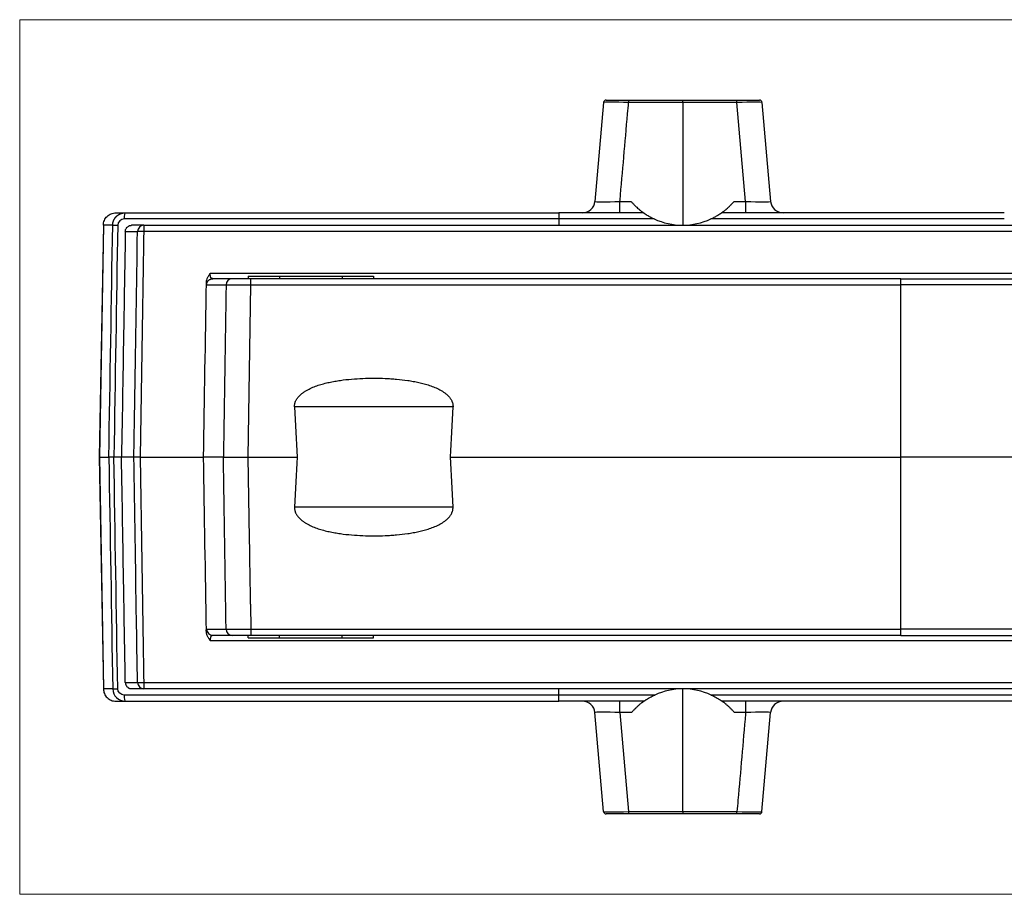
# Model space of a CAD drawing. Header units: millimetres. Extents: x 52 to 577, y 47 to 373.
# Tile 8 of 14: x 157 to 235, y 303 to 373. Entities that reach past the tile are written whole.
import ezdxf

# ---------------------------------------------------------------- set-up
doc = ezdxf.new("R2010")
doc.units = ezdxf.units.MM
doc.layers.add('1', color=7, linetype='Continuous', true_color=0xffffff)

msp = doc.modelspace()

# ---------------------------------------------------------------- linework, layer by layer
at = {"layer": '1', "color": 8, "linetype": 'Continuous', "lineweight": 18}
for p, q in [((156.761, 303.414), (156.761, 373.252)), ((297.489, 373.252), (156.761, 373.252)), ((156.761, 303.414), (297.489, 303.414))]:
    msp.add_line(p, q, dxfattribs=at)
at = {"layer": '1', "color": 18, "linetype": 'Continuous', "lineweight": 25}
for p, q in [((203.396, 366.651), (202.704, 358.746)), ((203.595, 366.833), (205.388, 366.833)), ((205.388, 366.833), (209.716, 366.833)), ((209.716, 366.651), (205.388, 366.651)), ((209.716, 366.833), (214.043, 366.833)), ((214.043, 366.651), (209.716, 366.651)), ((209.716, 366.651), (209.716, 356.848)), ((214.043, 366.833), (215.836, 366.833)), ((214.735, 358.746), (214.043, 366.651)), ((216.035, 366.651), (216.727, 358.746)), ((204.696, 358.746), (205.579, 358.746)), ((213.817, 358.746), (214.735, 358.746)), ((164.446, 357.833), (164.441, 357.833)), ((164.446, 357.833), (165.194, 357.833)), ((165.194, 357.833), (199.825, 357.833)), ((202.756, 357.833), (199.825, 357.833)), ((199.825, 357.833), (199.825, 357.342)), ((206.582, 357.833), (202.756, 357.833)), ((218.669, 357.833), (212.814, 357.833)), ((235.392, 357.833), (218.669, 357.833)), ((199.825, 357.342), (165.097, 357.342)), ((199.825, 357.342), (199.825, 356.833)), ((207.437, 357.342), (202.756, 357.342)), ((218.669, 357.342), (211.959, 357.342)), ((163.441, 356.851), (163.118, 338.333)), ((163.446, 356.851), (163.123, 338.333)), ((163.441, 356.851), (163.446, 356.851)), ((164.189, 356.851), (163.446, 356.851)), ((165.195, 356.342), (166.169, 356.342)), ((166.666, 356.833), (165.7, 356.833)), ((166.666, 356.833), (287.582, 356.833)), ((287.586, 356.342), (166.666, 356.342)), ((171.977, 353.02), (282.135, 353.02)), ((173.744, 352.573), (172.189, 352.573)), ((175.004, 352.773), (177.504, 352.773)), ((175.004, 352.773), (175.004, 352.573)), ((227.125, 352.573), (175.231, 352.573)), ((177.504, 352.773), (182.504, 352.773)), ((177.504, 352.773), (177.504, 352.573)), ((182.504, 352.773), (185.004, 352.773)), ((182.504, 352.773), (182.504, 352.573)), ((185.004, 352.773), (185.005, 352.773)), ((185.004, 352.773), (185.004, 352.573)), ((185.005, 352.773), (185.005, 352.573)), ((227.125, 352.573), (279.019, 352.573)), ((227.125, 352.082), (227.125, 352.573)), ((171.691, 352.082), (173.248, 352.082)), ((175.02, 338.333), (175.23, 352.082)), ((175.23, 352.082), (227.125, 352.082)), ((279.02, 352.082), (227.125, 352.082)), ((227.125, 338.333), (227.125, 352.082)), ((191.366, 342.333), (178.711, 342.333)), ((163.118, 338.333), (163.441, 319.816)), ((163.123, 338.333), (163.118, 338.333)), ((163.123, 338.333), (163.446, 319.816)), ((163.123, 338.333), (163.881, 338.333)), ((164.894, 338.333), (164.281, 338.333)), ((165.881, 338.333), (164.894, 338.333)), ((166.379, 338.333), (171.422, 338.333)), ((173.037, 338.333), (171.422, 338.333)), ((173.037, 338.333), (175.02, 338.333)), ((175.119, 331.821), (175.02, 338.333)), ((175.02, 338.333), (178.924, 338.333)), ((191.152, 338.333), (227.125, 338.333)), ((227.125, 324.585), (227.125, 338.333)), ((263.093, 338.333), (227.125, 338.333)), ((191.366, 334.333), (178.711, 334.333)), ((175.2, 326.58), (175.195, 326.876)), ((175.2, 326.58), (175.23, 324.585)), ((171.691, 324.585), (173.248, 324.585)), ((173.744, 324.093), (172.188, 324.093)), ((175.004, 323.893), (175.004, 324.093)), ((175.23, 324.585), (227.125, 324.585)), ((227.125, 324.093), (175.231, 324.093)), ((177.504, 323.893), (177.504, 324.093)), ((182.504, 323.893), (182.504, 324.093)), ((185.004, 323.893), (185.004, 324.093)), ((185.005, 323.893), (185.005, 324.093)), ((227.125, 324.093), (227.125, 324.585)), ((279.02, 324.585), (227.125, 324.585)), ((227.125, 324.093), (279.019, 324.093)), ((282.135, 323.647), (171.977, 323.647)), ((175.004, 323.893), (177.504, 323.893)), ((177.504, 323.893), (182.504, 323.893)), ((182.504, 323.893), (185.004, 323.893)), ((185.004, 323.893), (185.005, 323.893)), ((165.195, 320.325), (166.169, 320.325)), ((166.666, 320.325), (287.586, 320.325)), ((164.189, 319.816), (163.446, 319.816)), ((199.825, 319.325), (165.097, 319.325)), ((166.666, 319.833), (165.7, 319.833)), ((287.582, 319.833), (166.666, 319.833)), ((199.825, 319.325), (199.825, 319.833)), ((199.825, 318.833), (199.825, 319.325)), ((207.472, 319.325), (199.825, 319.325)), ((209.716, 310.016), (209.716, 319.819)), ((218.486, 319.325), (211.995, 319.325)), ((235.23, 319.325), (218.486, 319.325)), ((242.291, 319.325), (235.23, 319.325)), ((164.446, 318.833), (165.194, 318.833)), ((165.194, 318.833), (199.825, 318.833)), ((206.617, 318.833), (199.825, 318.833)), ((201.448, 318.833), (201.448, 318.833)), ((218.486, 318.833), (212.849, 318.833)), ((235.23, 318.833), (218.486, 318.833)), ((241.436, 318.833), (235.23, 318.833)), ((203.396, 310.016), (202.704, 317.92)), ((204.696, 317.92), (205.388, 310.016)), ((205.614, 317.92), (204.696, 317.92)), ((214.735, 317.92), (213.852, 317.92)), ((216.035, 310.016), (216.727, 317.92)), ((205.388, 309.833), (203.595, 309.833)), ((205.388, 310.016), (209.716, 310.016)), ((209.716, 309.833), (205.388, 309.833)), ((209.716, 310.016), (214.043, 310.016)), ((214.043, 309.833), (209.716, 309.833)), ((215.836, 309.833), (214.043, 309.833))]:
    msp.add_line(p, q, dxfattribs=at)
for centre, start, end in [((209.698, 362.265), 245.32749, 294.67251), ((209.733, 314.402), 65.32749, 114.67251)]:
    msp.add_arc(centre, 5.417, start, end, dxfattribs=at)
for centre, major_axis, ratio, start_param, end_param in [((203.595, 366.633), (0, 0.2), 1, 0, 1.48353), ((205.402, 366.633), (-2.006, 0.017), 0.008628, 4.719481, 6.282681), ((205.388, 366.633), (0, -0.2), 0.000175, 3.141593, 4.625123), ((214.043, 366.633), (0, -0.2), 0.000175, 1.658063, 3.141593), ((214.029, 366.633), (2.006, 0.017), 0.008628, 0.000504, 1.563704), ((215.836, 366.633), (0, 0.2), 1, 4.799655, 6.283185), ((201.708, 358.833), (0, 1), 1, 3.141593, 4.625123), ((204.72, 358.833), (2.015, 0.088), 0.042671, 3.135806, 4.699006), ((204.696, 358.833), (0, -1), 0.000175, 0, 1.48353), ((214.712, 358.833), (-2.015, 0.088), 0.042671, 1.584179, 3.147379), ((214.735, 358.833), (0, -1), 0.000175, 4.799655, 6.283185), ((217.723, 358.833), (0, 1), 1, 1.658063, 3.141593), ((165.194, 357.333), (0, 0.5), 0.19307, 0, 1.553343), ((166.666, 356.333), (0, -0.5), 0.996058, 3.141593, 4.694936), ((166.666, 356.333), (-0.5, 0.008), 0.017447, 4.712843, 6.194369), ((166.666, 356.333), (0, 0.5), 0.000175, 0, 1.553343), ((173.744, 352.073), (0, -0.5), 0.991657, 3.141593, 4.694936), ((185.042, 1429.274), (0.003, 1145.794), 0.017455, 2.819692, 2.830916), ((185.041, 1429.288), (0.003, 1145.807), 0.017455, 3.452268, 3.463492), ((185.042, -752.613), (-0.004, 1145.799), 0.017455, 0.310676, 0.3219), ((185.042, -752.617), (-0.003, 1145.803), 0.017455, 5.961286, 5.97251), ((172.189, 324.593), (0, 0.5), 0.995801, 1.58825, 3.143361), ((173.744, 324.593), (0, 0.5), 0.991657, 1.58825, 3.141593), ((166.666, 320.333), (0, -0.5), 0.996058, 4.729842, 6.283185), ((166.666, 320.333), (0.5, 0.008), 0.017447, 3.230409, 4.711935), ((166.666, 320.333), (0, 0.5), 0.000175, 1.58825, 3.141593), ((165.194, 319.333), (0, -0.5), 0.19307, 4.729842, 6.283185), ((201.708, 317.833), (0, 1), 1, 4.799655, 6.283185), ((204.696, 317.833), (0, -1), 0.000175, 1.658063, 3.141593), ((214.735, 317.833), (0, -1), 0.000175, 3.141593, 4.625123), ((217.723, 317.833), (0, 1), 1, 0, 1.48353), ((204.72, 317.833), (-2.015, 0.088), 0.042671, 4.725772, 6.288972), ((214.712, 317.833), (2.015, 0.088), 0.042671, 6.277399, 7.840599), ((203.595, 310.033), (0, -0.2), 1, 4.799655, 6.283185), ((205.402, 310.033), (2.006, 0.017), 0.008628, 3.142097, 4.705297), ((205.388, 310.033), (0, 0.2), 0.000175, 1.658063, 3.141593), ((214.043, 310.033), (0, 0.2), 0.000175, 3.141593, 4.625123), ((214.029, 310.033), (-2.006, 0.017), 0.008628, 1.577888, 3.141089), ((215.836, 310.033), (0, -0.2), 1, 0, 1.48353)]:
    msp.add_ellipse(centre, major_axis=major_axis, ratio=ratio, start_param=start_param, end_param=end_param, dxfattribs=at)
for points, degree, knots in [([(204.696, 358.746), (204.699, 358.775), (204.701, 358.804), (204.905, 361.134), (205.107, 363.436), (205.335, 366.042), (205.361, 366.346), (205.388, 366.651)], 3, [0, 0, 0, 0, 0.010943, 0.010943, 0.884434, 0.884434, 1, 1, 1, 1]), ([(209.716, 366.651), (209.716, 366.663), (209.716, 366.675), (209.716, 366.698), (209.716, 366.71), (209.716, 366.732), (209.716, 366.745), (209.716, 366.758), (209.716, 366.762), (209.716, 366.763), (209.716, 366.764), (209.716, 366.765), (209.716, 366.766), (209.716, 366.771), (209.716, 366.776), (209.716, 366.789), (209.716, 366.796), (209.716, 366.809), (209.716, 366.815), (209.716, 366.824), (209.716, 366.827), (209.716, 366.832), (209.716, 366.833), (209.716, 366.833)], 3, [0, 0, 0, 0, 0.125213, 0.125213, 0.250427, 0.250427, 0.37564, 0.406944, 0.422595, 0.422595, 0.430421, 0.430421, 0.438247, 0.438247, 0.500854, 0.500854, 0.626067, 0.626067, 0.75128, 0.75128, 0.876494, 0.876494, 1, 1, 1, 1]), ([(205.579, 358.746), (205.628, 358.688), (205.679, 358.632), (205.78, 358.523), (205.831, 358.47), (205.908, 358.393), (205.934, 358.368), (205.986, 358.319), (206.011, 358.295), (206.087, 358.226), (206.137, 358.182), (206.21, 358.12), (206.234, 358.099), (206.27, 358.07), (206.282, 358.06), (206.305, 358.042), (206.317, 358.032), (206.351, 358.005), (206.373, 357.988), (206.414, 357.956), (206.435, 357.941), (206.463, 357.92), (206.472, 357.913), (206.489, 357.9), (206.497, 357.894), (206.521, 357.877), (206.535, 357.867), (206.552, 357.855), (206.557, 357.851), (206.566, 357.845), (206.57, 357.842), (206.579, 357.836), (206.582, 357.833), (206.582, 357.833)], 3, [0, 0, 0, 0, 0.125, 0.125, 0.25, 0.25, 0.3125, 0.3125, 0.375, 0.375, 0.5, 0.5, 0.5625, 0.5625, 0.59375, 0.59375, 0.625, 0.625, 0.6875, 0.6875, 0.75, 0.75, 0.78125, 0.78125, 0.8125, 0.8125, 0.875, 0.875, 0.90625, 0.90625, 0.9375, 0.9375, 1, 1, 1, 1]), ([(212.814, 357.833), (212.814, 357.833), (212.817, 357.836), (212.826, 357.842), (212.83, 357.845), (212.839, 357.851), (212.844, 357.855), (212.861, 357.867), (212.875, 357.877), (212.906, 357.899), (212.923, 357.912), (212.951, 357.933), (212.961, 357.941), (212.981, 357.956), (212.991, 357.964), (213.023, 357.988), (213.045, 358.005), (213.09, 358.041), (213.113, 358.059), (213.16, 358.098), (213.185, 358.119), (213.259, 358.182), (213.309, 358.226), (213.41, 358.319), (213.461, 358.367), (213.525, 358.431), (213.538, 358.444), (213.564, 358.47), (213.577, 358.483), (213.615, 358.523), (213.641, 358.55), (213.717, 358.632), (213.767, 358.688), (213.817, 358.746)], 3, [0, 0, 0, 0, 0.0625, 0.0625, 0.09375, 0.09375, 0.125, 0.125, 0.1875, 0.1875, 0.25, 0.25, 0.28125, 0.28125, 0.3125, 0.3125, 0.375, 0.375, 0.4375, 0.4375, 0.5, 0.5, 0.625, 0.625, 0.75, 0.75, 0.78125, 0.78125, 0.8125, 0.8125, 0.875, 0.875, 1, 1, 1, 1]), ([(163.442, 356.851), (163.444, 356.916), (163.452, 356.98), (163.48, 357.107), (163.5, 357.168), (163.552, 357.287), (163.584, 357.344), (163.657, 357.45), (163.699, 357.5), (163.792, 357.591), (163.842, 357.632), (163.95, 357.703), (164.008, 357.733), (164.128, 357.782), (164.19, 357.801), (164.317, 357.827), (164.382, 357.833), (164.446, 357.834)], 3, [0, 0, 0, 0, 0.125, 0.125, 0.25, 0.25, 0.375, 0.375, 0.5, 0.5, 0.625, 0.625, 0.75, 0.75, 0.875, 0.875, 1, 1, 1, 1]), ([(164.189, 356.851), (164.189, 356.856), (164.189, 356.867), (164.19, 356.882), (164.191, 356.898), (164.192, 356.914), (164.193, 356.931), (164.195, 356.947), (164.197, 356.963), (164.199, 356.98), (164.202, 356.996), (164.205, 357.013), (164.208, 357.03), (164.211, 357.047), (164.215, 357.064), (164.22, 357.081), (164.224, 357.098), (164.229, 357.115), (164.234, 357.132), (164.24, 357.149), (164.246, 357.166), (164.252, 357.183), (164.259, 357.2), (164.266, 357.218), (164.273, 357.235), (164.281, 357.252), (164.289, 357.269), (164.297, 357.286), (164.306, 357.303), (164.316, 357.32), (164.325, 357.337), (164.335, 357.354), (164.346, 357.371), (164.357, 357.387), (164.368, 357.404), (164.38, 357.42), (164.392, 357.437), (164.405, 357.453), (164.418, 357.469), (164.431, 357.485), (164.445, 357.501), (164.459, 357.516), (164.474, 357.531), (164.489, 357.546), (164.504, 357.561), (164.52, 357.576), (164.537, 357.59), (164.553, 357.604), (164.57, 357.618), (164.588, 357.631), (164.606, 357.645), (164.624, 357.657), (164.643, 357.67), (164.662, 357.682), (164.682, 357.694), (164.702, 357.705), (164.722, 357.716), (164.743, 357.727), (164.764, 357.737), (164.785, 357.747), (164.807, 357.756), (164.829, 357.765), (164.851, 357.774), (164.874, 357.781), (164.897, 357.789), (164.921, 357.796), (164.944, 357.802), (164.968, 357.808), (164.992, 357.813), (165.017, 357.818), (165.041, 357.822), (165.066, 357.825), (165.092, 357.828), (165.117, 357.831), (165.142, 357.832), (165.168, 357.833), (165.185, 357.833), (165.194, 357.833)], 3, [0, 0, 0, 0, 0.010076, 0.020238, 0.030487, 0.040823, 0.051246, 0.061755, 0.072351, 0.083035, 0.093806, 0.104664, 0.115609, 0.126641, 0.137761, 0.148969, 0.160264, 0.171647, 0.183117, 0.194675, 0.206321, 0.218055, 0.229876, 0.241786, 0.253784, 0.265869, 0.278043, 0.290305, 0.302656, 0.315094, 0.327621, 0.340237, 0.35294, 0.365733, 0.378613, 0.391583, 0.40464, 0.417787, 0.431022, 0.444346, 0.457759, 0.47126, 0.484851, 0.49853, 0.512298, 0.526155, 0.540101, 0.554136, 0.56826, 0.582473, 0.596776, 0.611167, 0.625648, 0.640217, 0.654876, 0.669624, 0.684462, 0.699389, 0.714405, 0.72951, 0.744705, 0.75999, 0.775363, 0.790827, 0.806379, 0.822022, 0.837753, 0.853575, 0.869486, 0.885486, 0.901576, 0.917756, 0.934025, 0.950384, 0.966833, 0.983372, 1, 1, 1, 1]), ([(206.582, 357.833), (206.582, 357.833), (206.585, 357.831), (206.593, 357.826), (206.596, 357.824), (206.604, 357.818), (206.608, 357.815), (206.623, 357.805), (206.634, 357.797), (206.654, 357.783), (206.661, 357.779), (206.676, 357.769), (206.683, 357.764), (206.707, 357.748), (206.723, 357.737), (206.758, 357.714), (206.776, 357.703), (206.832, 357.667), (206.872, 357.643), (206.932, 357.606), (206.953, 357.594), (206.995, 357.57), (207.016, 357.558), (207.08, 357.522), (207.124, 357.498), (207.211, 357.452), (207.256, 357.429), (207.345, 357.385), (207.391, 357.363), (207.437, 357.342)], 3, [0, 0, 0, 0, 0.0625, 0.0625, 0.09375, 0.09375, 0.125, 0.125, 0.1875, 0.1875, 0.21875, 0.21875, 0.25, 0.25, 0.3125, 0.3125, 0.375, 0.375, 0.5, 0.5, 0.5625, 0.5625, 0.625, 0.625, 0.75, 0.75, 0.875, 0.875, 1, 1, 1, 1]), ([(211.959, 357.342), (212.005, 357.363), (212.05, 357.385), (212.14, 357.429), (212.184, 357.451), (212.271, 357.497), (212.314, 357.521), (212.399, 357.568), (212.44, 357.593), (212.502, 357.63), (212.522, 357.642), (212.562, 357.666), (212.581, 357.678), (212.609, 357.696), (212.618, 357.702), (212.637, 357.714), (212.646, 357.72), (212.672, 357.737), (212.688, 357.748), (212.72, 357.769), (212.734, 357.778), (212.761, 357.797), (212.773, 357.805), (212.788, 357.815), (212.792, 357.818), (212.8, 357.824), (212.803, 357.826), (212.811, 357.831), (212.814, 357.833), (212.814, 357.833)], 3, [0, 0, 0, 0, 0.125067, 0.125067, 0.250134, 0.250134, 0.3752, 0.3752, 0.500267, 0.500267, 0.5628, 0.5628, 0.625334, 0.625334, 0.656601, 0.656601, 0.687867, 0.687867, 0.750401, 0.750401, 0.812934, 0.812934, 0.875467, 0.875467, 0.906734, 0.906734, 0.938001, 0.938001, 1, 1, 1, 1]), ([(164.189, 356.851), (164.19, 356.851), (164.194, 356.851), (164.205, 356.852), (164.213, 356.852), (164.234, 356.853), (164.246, 356.853), (164.275, 356.853), (164.292, 356.853), (164.329, 356.853), (164.35, 356.853), (164.394, 356.853), (164.417, 356.853), (164.465, 356.852), (164.49, 356.852), (164.54, 356.851), (164.565, 356.851), (164.59, 356.851)], 3, [0, 0, 0, 0, 0.125, 0.125, 0.25, 0.25, 0.375, 0.375, 0.5, 0.5, 0.625, 0.625, 0.75, 0.75, 0.875, 0.875, 1, 1, 1, 1]), ([(165.195, 356.342), (165.153, 353.838), (165.111, 351.335), (165.011, 345.332), (164.952, 341.833), (164.894, 338.333)], 3, [0, 0, 0, 0, 0.417058, 0.417058, 1, 1, 1, 1]), ([(165.195, 356.342), (165.195, 356.375), (165.199, 356.408), (165.21, 356.455), (165.214, 356.471), (165.224, 356.503), (165.23, 356.518), (165.25, 356.563), (165.266, 356.591), (165.294, 356.631), (165.304, 356.645), (165.325, 356.669), (165.336, 356.681), (165.372, 356.715), (165.397, 356.735), (165.438, 356.761), (165.452, 356.77), (165.481, 356.784), (165.51, 356.798), (165.541, 356.808), (165.572, 356.817), (165.588, 356.821), (165.635, 356.83), (165.668, 356.833), (165.7, 356.833)], 3, [0, 0, 0, 0, 0.125, 0.125, 0.1875, 0.1875, 0.25, 0.25, 0.375, 0.375, 0.4375, 0.4375, 0.5, 0.5, 0.625, 0.625, 0.6875, 0.6875, 0.75, 0.8125, 0.8125, 0.875, 0.875, 1, 1, 1, 1]), ([(165.881, 338.333), (165.886, 338.667), (165.892, 339), (165.918, 340.666), (165.94, 341.999), (166.03, 347.669), (166.099, 352.005), (166.169, 356.342)], 3, [0, 0, 0, 0, 0.055513, 0.055513, 0.277565, 0.277565, 1, 1, 1, 1]), ([(166.666, 356.342), (166.618, 353.338), (166.57, 350.334), (166.475, 344.331), (166.427, 341.332), (166.379, 338.333)], 3, [0, 0, 0, 0, 0.500404, 0.500404, 1, 1, 1, 1]), ([(171.977, 353.02), (171.972, 353.002), (171.964, 352.986), (171.947, 352.955), (171.938, 352.94), (171.918, 352.91), (171.908, 352.895), (171.888, 352.866), (171.878, 352.851), (171.848, 352.807), (171.828, 352.778), (171.791, 352.718), (171.773, 352.687), (171.724, 352.594), (171.697, 352.529), (171.672, 352.444), (171.668, 352.427), (171.66, 352.392), (171.656, 352.374), (171.648, 352.321), (171.645, 352.286), (171.644, 352.25)], 3, [0, 0, 0, 0, 0.0625, 0.0625, 0.125, 0.125, 0.1875, 0.1875, 0.25, 0.25, 0.375, 0.375, 0.5, 0.5, 0.75, 0.75, 0.8125, 0.8125, 0.875, 0.875, 1, 1, 1, 1]), ([(172.207, 352.573), (172.206, 352.573), (172.204, 352.573), (172.202, 352.573), (172.199, 352.573), (172.197, 352.573), (172.194, 352.573), (172.191, 352.573), (172.189, 352.573), (172.186, 352.573), (172.183, 352.573), (172.18, 352.573), (172.177, 352.573), (172.173, 352.573), (172.17, 352.573), (172.167, 352.573), (172.163, 352.573), (172.16, 352.573), (172.156, 352.573), (172.153, 352.573), (172.149, 352.573), (172.146, 352.574), (172.142, 352.574), (172.135, 352.574), (172.126, 352.575), (172.115, 352.577), (172.105, 352.579), (172.096, 352.582), (172.089, 352.586), (172.083, 352.59), (172.079, 352.594), (172.076, 352.597), (172.073, 352.601), (172.07, 352.604), (172.066, 352.608), (172.063, 352.612), (172.06, 352.616), (172.056, 352.62), (172.053, 352.625), (172.049, 352.629), (172.046, 352.634), (172.042, 352.639), (172.039, 352.644), (172.035, 352.649), (172.031, 352.654), (172.028, 352.659), (172.024, 352.665), (172.02, 352.671), (172.017, 352.675), (172.015, 352.679), (172.013, 352.682), (172.012, 352.685), (172.01, 352.689), (172.008, 352.693), (172.007, 352.697), (172.005, 352.702), (172.004, 352.707), (172.002, 352.713), (172.001, 352.719), (171.999, 352.726), (171.997, 352.733), (171.996, 352.74), (171.994, 352.748), (171.993, 352.757), (171.991, 352.766), (171.99, 352.776), (171.989, 352.786), (171.987, 352.797), (171.986, 352.808), (171.985, 352.82), (171.984, 352.833), (171.982, 352.847), (171.981, 352.861), (171.981, 352.875), (171.98, 352.891), (171.979, 352.907), (171.978, 352.924), (171.978, 352.942), (171.977, 352.96), (171.977, 352.979), (171.977, 352.999), (171.977, 353.013), (171.977, 353.02)], 3, [0, 0, 0, 0, 0.003909, 0.00763, 0.011203, 0.01467, 0.01808, 0.021483, 0.024926, 0.028459, 0.032125, 0.035966, 0.040015, 0.044304, 0.048857, 0.053694, 0.058834, 0.06429, 0.070073, 0.076194, 0.082659, 0.089475, 0.096647, 0.10418, 0.129024, 0.153606, 0.178002, 0.202293, 0.226563, 0.250899, 0.26397, 0.277037, 0.290101, 0.303163, 0.316227, 0.329294, 0.342365, 0.355443, 0.368528, 0.381624, 0.394731, 0.407852, 0.420986, 0.434138, 0.447307, 0.460495, 0.473705, 0.486937, 0.500193, 0.505814, 0.511998, 0.518752, 0.52608, 0.533983, 0.542465, 0.551528, 0.561173, 0.571403, 0.582219, 0.593622, 0.605615, 0.618198, 0.631373, 0.645141, 0.659506, 0.674469, 0.690032, 0.706199, 0.722973, 0.740358, 0.758361, 0.776985, 0.79624, 0.816133, 0.836675, 0.857877, 0.879756, 0.902327, 0.925611, 0.949632, 0.974418, 1, 1, 1, 1]), ([(175.23, 352.082), (175.23, 352.111), (175.23, 352.14), (175.23, 352.2), (175.23, 352.231), (175.23, 352.29), (175.23, 352.319), (175.23, 352.375), (175.23, 352.401), (175.23, 352.448), (175.23, 352.47), (175.23, 352.507), (175.23, 352.522), (175.23, 352.547), (175.23, 352.557), (175.23, 352.569), (175.23, 352.572), (175.23, 352.573)], 3, [0, 0, 0, 0, 0.125, 0.125, 0.25, 0.25, 0.375, 0.375, 0.5, 0.5, 0.625, 0.625, 0.75, 0.75, 0.875, 0.875, 1, 1, 1, 1]), ([(178.711, 342.333), (178.71, 342.353), (178.709, 342.372), (178.71, 342.41), (178.71, 342.43), (178.714, 342.487), (178.724, 342.562), (178.747, 342.654), (178.766, 342.709), (178.779, 342.745), (178.786, 342.763), (178.824, 342.85), (178.86, 342.916), (178.923, 343.011), (178.956, 343.057), (178.992, 343.101), (179.016, 343.13), (179.029, 343.145), (179.092, 343.216), (179.147, 343.269), (179.26, 343.37), (179.32, 343.418), (179.412, 343.485), (179.443, 343.507), (179.506, 343.55), (179.538, 343.57), (179.634, 343.63), (179.7, 343.668), (179.899, 343.775), (180.035, 343.839), (180.244, 343.927), (180.314, 343.955), (180.456, 344.007), (180.528, 344.033), (180.744, 344.105), (180.889, 344.148), (181.181, 344.226), (181.329, 344.262), (181.551, 344.31), (181.625, 344.326), (181.774, 344.355), (181.848, 344.369), (182.071, 344.408), (182.22, 344.432), (182.666, 344.495), (182.965, 344.528), (183.562, 344.58), (183.861, 344.598), (184.46, 344.622), (184.76, 344.628), (185.36, 344.628), (185.66, 344.621), (186.111, 344.602), (186.299, 344.592), (186.506, 344.578), (186.563, 344.574), (186.591, 344.572), (186.601, 344.571), (186.619, 344.57), (186.703, 344.563), (186.787, 344.556), (187.16, 344.523), (187.457, 344.49), (187.9, 344.425), (188.047, 344.401), (188.341, 344.348), (188.487, 344.319), (188.779, 344.254), (188.924, 344.219), (189.141, 344.16), (189.214, 344.139), (189.357, 344.096), (189.429, 344.073), (189.642, 344.001), (189.782, 343.949), (190.057, 343.832), (190.192, 343.769), (190.389, 343.661), (190.454, 343.623), (190.55, 343.563), (190.582, 343.542), (190.644, 343.5), (190.675, 343.478), (190.765, 343.411), (190.824, 343.364), (190.935, 343.264), (190.989, 343.211), (191.064, 343.126), (191.089, 343.097), (191.135, 343.037), (191.157, 343.006), (191.219, 342.912), (191.255, 342.846), (191.292, 342.759), (191.299, 342.741), (191.312, 342.705), (191.318, 342.687), (191.334, 342.633), (191.353, 342.56), (191.362, 342.485), (191.366, 342.428), (191.367, 342.409), (191.367, 342.371), (191.367, 342.352), (191.366, 342.333)], 3, [0, 0, 0, 0, 0.003906, 0.003906, 0.007812, 0.007812, 0.015625, 0.023437, 0.027344, 0.027344, 0.03125, 0.03125, 0.046875, 0.046875, 0.054687, 0.058594, 0.058594, 0.0625, 0.0625, 0.078125, 0.078125, 0.09375, 0.09375, 0.101563, 0.101563, 0.109375, 0.109375, 0.125, 0.125, 0.15625, 0.15625, 0.171875, 0.171875, 0.1875, 0.1875, 0.21875, 0.21875, 0.25, 0.25, 0.265625, 0.265625, 0.28125, 0.28125, 0.3125, 0.3125, 0.375, 0.375, 0.4375, 0.4375, 0.5, 0.5, 0.5625, 0.5625, 0.59375, 0.601563, 0.605469, 0.605469, 0.607422, 0.607422, 0.609375, 0.625, 0.625, 0.6875, 0.6875, 0.71875, 0.71875, 0.75, 0.75, 0.78125, 0.78125, 0.796875, 0.796875, 0.8125, 0.8125, 0.84375, 0.84375, 0.875, 0.875, 0.890625, 0.890625, 0.898438, 0.898438, 0.90625, 0.90625, 0.921875, 0.921875, 0.9375, 0.9375, 0.945313, 0.945313, 0.953125, 0.953125, 0.96875, 0.96875, 0.972656, 0.972656, 0.976563, 0.976563, 0.984375, 0.992188, 0.992188, 0.996094, 0.996094, 1, 1, 1, 1]), ([(164.281, 338.333), (164.228, 338.333), (164.176, 338.332), (164.082, 338.331), (164.039, 338.331), (163.967, 338.331), (163.938, 338.331), (163.897, 338.332), (163.884, 338.333), (163.881, 338.333)], 3, [0, 0, 0, 0, 0.25, 0.25, 0.5, 0.5, 0.75, 0.75, 1, 1, 1, 1]), ([(165.195, 320.325), (165.153, 322.828), (165.111, 325.332), (165.011, 331.335), (164.952, 334.834), (164.894, 338.333)], 3, [0, 0, 0, 0, 0.417058, 0.417058, 1, 1, 1, 1]), ([(166.379, 338.333), (166.348, 338.333), (166.317, 338.333), (166.272, 338.333), (166.257, 338.333), (166.227, 338.333), (166.212, 338.333), (166.169, 338.333), (166.142, 338.333), (166.103, 338.333), (166.09, 338.333), (166.065, 338.333), (166.053, 338.333), (166.019, 338.333), (165.998, 338.333), (165.971, 338.333), (165.962, 338.333), (165.945, 338.333), (165.938, 338.333), (165.917, 338.333), (165.906, 338.333), (165.894, 338.333), (165.89, 338.333), (165.885, 338.333), (165.882, 338.333), (165.881, 338.333)], 3, [0, 0, 0, 0, 0.125, 0.125, 0.1875, 0.1875, 0.25, 0.25, 0.375, 0.375, 0.4375, 0.4375, 0.5, 0.5, 0.625, 0.625, 0.6875, 0.6875, 0.75, 0.75, 0.875, 0.875, 0.9375, 0.9375, 1, 1, 1, 1]), ([(166.169, 320.325), (166.163, 320.658), (166.158, 320.991), (166.131, 322.657), (166.11, 323.99), (166.019, 329.66), (165.95, 333.997), (165.881, 338.333)], 3, [0, 0, 0, 0, 0.055513, 0.055513, 0.277565, 0.277565, 1, 1, 1, 1]), ([(166.379, 338.333), (166.427, 335.334), (166.475, 332.335), (166.57, 326.332), (166.618, 323.328), (166.666, 320.325)], 3, [0, 0, 0, 0, 0.499596, 0.499596, 1, 1, 1, 1]), ([(178.711, 334.333), (178.71, 334.314), (178.709, 334.295), (178.71, 334.256), (178.71, 334.237), (178.714, 334.18), (178.724, 334.105), (178.747, 334.012), (178.766, 333.958), (178.779, 333.922), (178.786, 333.904), (178.824, 333.817), (178.86, 333.75), (178.923, 333.656), (178.956, 333.61), (178.992, 333.566), (179.016, 333.536), (179.029, 333.522), (179.092, 333.451), (179.147, 333.397), (179.26, 333.297), (179.32, 333.249), (179.412, 333.181), (179.443, 333.159), (179.506, 333.117), (179.538, 333.096), (179.634, 333.036), (179.7, 332.999), (179.899, 332.891), (180.035, 332.827), (180.244, 332.74), (180.314, 332.712), (180.456, 332.659), (180.528, 332.634), (180.744, 332.562), (180.889, 332.519), (181.181, 332.44), (181.329, 332.405), (181.551, 332.356), (181.625, 332.341), (181.774, 332.312), (181.848, 332.298), (182.071, 332.258), (182.22, 332.235), (182.666, 332.171), (182.965, 332.138), (183.562, 332.087), (183.861, 332.068), (184.46, 332.044), (184.76, 332.039), (185.36, 332.039), (185.66, 332.045), (186.111, 332.065), (186.299, 332.075), (186.506, 332.089), (186.563, 332.093), (186.591, 332.095), (186.601, 332.095), (186.619, 332.097), (186.703, 332.103), (186.787, 332.11), (187.16, 332.143), (187.457, 332.177), (187.9, 332.242), (188.047, 332.265), (188.341, 332.318), (188.487, 332.347), (188.779, 332.412), (188.924, 332.448), (189.141, 332.507), (189.214, 332.528), (189.357, 332.571), (189.429, 332.594), (189.642, 332.666), (189.782, 332.718), (190.057, 332.834), (190.192, 332.898), (190.389, 333.006), (190.454, 333.043), (190.55, 333.104), (190.582, 333.124), (190.644, 333.167), (190.675, 333.189), (190.765, 333.256), (190.824, 333.303), (190.935, 333.403), (190.989, 333.456), (191.064, 333.54), (191.089, 333.57), (191.135, 333.63), (191.157, 333.66), (191.219, 333.755), (191.255, 333.82), (191.292, 333.908), (191.299, 333.926), (191.312, 333.961), (191.318, 333.979), (191.334, 334.033), (191.353, 334.107), (191.362, 334.182), (191.366, 334.239), (191.367, 334.258), (191.367, 334.296), (191.367, 334.314), (191.366, 334.333)], 3, [0, 0, 0, 0, 0.003906, 0.003906, 0.007813, 0.007813, 0.015625, 0.023438, 0.027344, 0.027344, 0.03125, 0.03125, 0.046875, 0.046875, 0.054688, 0.058594, 0.058594, 0.0625, 0.0625, 0.078125, 0.078125, 0.09375, 0.09375, 0.101563, 0.101563, 0.109375, 0.109375, 0.125, 0.125, 0.15625, 0.15625, 0.171875, 0.171875, 0.1875, 0.1875, 0.21875, 0.21875, 0.25, 0.25, 0.265625, 0.265625, 0.28125, 0.28125, 0.3125, 0.3125, 0.375, 0.375, 0.4375, 0.4375, 0.5, 0.5, 0.5625, 0.5625, 0.59375, 0.601563, 0.605469, 0.605469, 0.607422, 0.607422, 0.609375, 0.625, 0.625, 0.6875, 0.6875, 0.71875, 0.71875, 0.75, 0.75, 0.78125, 0.78125, 0.796875, 0.796875, 0.8125, 0.8125, 0.84375, 0.84375, 0.875, 0.875, 0.890625, 0.890625, 0.898438, 0.898438, 0.90625, 0.90625, 0.921875, 0.921875, 0.9375, 0.9375, 0.945313, 0.945313, 0.953125, 0.953125, 0.96875, 0.96875, 0.972656, 0.972656, 0.976563, 0.976563, 0.984375, 0.992188, 0.992188, 0.996094, 0.996094, 1, 1, 1, 1]), ([(171.644, 324.418), (171.645, 324.421), (171.645, 324.427), (171.646, 324.435), (171.647, 324.444), (171.649, 324.452), (171.65, 324.46), (171.651, 324.467), (171.652, 324.475), (171.653, 324.482), (171.654, 324.489), (171.656, 324.496), (171.657, 324.502), (171.658, 324.509), (171.659, 324.515), (171.661, 324.521), (171.662, 324.526), (171.663, 324.532), (171.665, 324.537), (171.666, 324.543), (171.668, 324.55), (171.671, 324.557), (171.673, 324.564), (171.676, 324.569), (171.678, 324.574), (171.681, 324.578), (171.683, 324.581), (171.686, 324.583), (171.689, 324.584), (171.69, 324.585), (171.691, 324.585)], 3, [0, 0, 0, 0, 0.027813, 0.055585, 0.083326, 0.111041, 0.138739, 0.166426, 0.19411, 0.221798, 0.249498, 0.277216, 0.304961, 0.332738, 0.360557, 0.388423, 0.416344, 0.444327, 0.47238, 0.500508, 0.551147, 0.601517, 0.651662, 0.701624, 0.751447, 0.801173, 0.850848, 0.900515, 0.950217, 1, 1, 1, 1]), ([(171.644, 324.418), (171.645, 324.382), (171.648, 324.346), (171.659, 324.276), (171.666, 324.242), (171.681, 324.19), (171.687, 324.173), (171.698, 324.14), (171.717, 324.09), (171.74, 324.042), (171.773, 323.979), (171.791, 323.949), (171.828, 323.888), (171.848, 323.859), (171.878, 323.815), (171.888, 323.8), (171.908, 323.771), (171.918, 323.756), (171.938, 323.727), (171.947, 323.711), (171.964, 323.68), (171.972, 323.664), (171.977, 323.647)], 3, [0, 0, 0, 0, 0.125, 0.125, 0.25, 0.25, 0.3125, 0.3125, 0.375, 0.5, 0.5, 0.625, 0.625, 0.75, 0.75, 0.8125, 0.8125, 0.875, 0.875, 0.9375, 0.9375, 1, 1, 1, 1]), ([(172.189, 324.093), (172.188, 324.093), (172.187, 324.093), (172.185, 324.093), (172.182, 324.093), (172.176, 324.093), (172.167, 324.093), (172.157, 324.093), (172.145, 324.093), (172.13, 324.093), (172.117, 324.092), (172.106, 324.089), (172.096, 324.086), (172.086, 324.08), (172.078, 324.073), (172.071, 324.066), (172.066, 324.06), (172.061, 324.054), (172.055, 324.047), (172.05, 324.04), (172.044, 324.032), (172.038, 324.023), (172.032, 324.014), (172.026, 324.005), (172.02, 323.995), (172.015, 323.986), (172.011, 323.979), (172.008, 323.973), (172.005, 323.966), (172.003, 323.96), (172, 323.952), (171.998, 323.944), (171.996, 323.936), (171.994, 323.927), (171.992, 323.917), (171.99, 323.907), (171.988, 323.896), (171.987, 323.885), (171.985, 323.872), (171.984, 323.859), (171.983, 323.846), (171.982, 323.831), (171.981, 323.816), (171.98, 323.8), (171.979, 323.784), (171.978, 323.766), (171.978, 323.748), (171.977, 323.729), (171.977, 323.71), (171.977, 323.689), (171.977, 323.668), (171.977, 323.654), (171.977, 323.647)], 3, [0, 0, 0, 0, 0.003567, 0.005328, 0.007075, 0.013951, 0.027411, 0.040703, 0.054978, 0.083839, 0.118494, 0.14595, 0.178262, 0.215545, 0.257875, 0.280134, 0.302433, 0.32477, 0.347148, 0.369567, 0.392027, 0.414529, 0.437075, 0.459664, 0.482297, 0.504976, 0.516168, 0.527943, 0.540312, 0.553283, 0.566864, 0.581061, 0.595881, 0.611327, 0.627405, 0.644119, 0.661471, 0.679466, 0.698106, 0.717393, 0.73733, 0.757919, 0.779161, 0.801059, 0.823614, 0.846827, 0.8707, 0.895234, 0.92043, 0.946289, 0.972812, 1, 1, 1, 1]), ([(173.248, 324.585), (173.263, 324.583), (173.29, 324.581), (173.363, 324.578), (173.41, 324.577), (173.523, 324.575), (173.589, 324.574), (173.738, 324.573), (173.821, 324.573), (174.001, 324.573), (174.099, 324.573), (174.305, 324.574), (174.413, 324.575), (174.638, 324.577), (174.754, 324.578), (174.99, 324.581), (175.11, 324.583), (175.23, 324.585)], 3, [0, 0, 0, 0, 0.125, 0.125, 0.25, 0.25, 0.375, 0.375, 0.5, 0.5, 0.625, 0.625, 0.75, 0.75, 0.875, 0.875, 1, 1, 1, 1]), ([(175.231, 324.093), (174.966, 324.093), (174.708, 324.093), (174.46, 324.093), (174.046, 324.093), (173.914, 324.093), (173.778, 324.093), (173.744, 324.093)], 2, [0, 0, 0, 0.25, 0.25, 0.5, 0.75, 0.75, 1, 1, 1]), ([(175.23, 324.585), (175.23, 324.552), (175.23, 324.52), (175.23, 324.457), (175.23, 324.426), (175.23, 324.366), (175.23, 324.338), (175.23, 324.284), (175.23, 324.259), (175.23, 324.214), (175.23, 324.194), (175.23, 324.158), (175.23, 324.143), (175.23, 324.118), (175.23, 324.109), (175.231, 324.097), (175.231, 324.093), (175.231, 324.093)], 3, [0, 0, 0, 0, 0.125155, 0.125155, 0.25031, 0.25031, 0.375465, 0.375465, 0.50062, 0.50062, 0.625775, 0.625775, 0.75093, 0.75093, 0.876085, 0.876085, 1, 1, 1, 1]), ([(165.195, 320.325), (165.195, 320.292), (165.199, 320.259), (165.21, 320.211), (165.214, 320.195), (165.224, 320.164), (165.23, 320.149), (165.25, 320.104), (165.266, 320.075), (165.294, 320.035), (165.304, 320.022), (165.325, 319.997), (165.336, 319.985), (165.372, 319.952), (165.397, 319.932), (165.438, 319.905), (165.452, 319.897), (165.481, 319.882), (165.51, 319.869), (165.541, 319.858), (165.572, 319.849), (165.588, 319.846), (165.635, 319.836), (165.668, 319.833), (165.7, 319.833)], 3, [0, 0, 0, 0, 0.125, 0.125, 0.1875, 0.1875, 0.25, 0.25, 0.375, 0.375, 0.4375, 0.4375, 0.5, 0.5, 0.625, 0.625, 0.6875, 0.6875, 0.75, 0.8125, 0.8125, 0.875, 0.875, 1, 1, 1, 1]), ([(163.446, 319.816), (163.448, 319.751), (163.455, 319.687), (163.482, 319.56), (163.502, 319.498), (163.553, 319.379), (163.584, 319.322), (163.657, 319.215), (163.699, 319.165), (163.792, 319.075), (163.842, 319.034), (163.95, 318.963), (164.008, 318.932), (164.128, 318.883), (164.19, 318.865), (164.317, 318.84), (164.382, 318.833), (164.446, 318.833)], 3, [0, 0, 0, 0, 0.125, 0.125, 0.25, 0.25, 0.375, 0.375, 0.5, 0.5, 0.625, 0.625, 0.75, 0.75, 0.875, 0.875, 1, 1, 1, 1]), ([(164.188, 319.816), (164.192, 319.815), (164.204, 319.815), (164.246, 319.814), (164.275, 319.814), (164.347, 319.814), (164.39, 319.814), (164.484, 319.815), (164.536, 319.815), (164.59, 319.816)], 3, [0, 0, 0, 0, 0.25, 0.25, 0.5, 0.5, 0.75, 0.75, 1, 1, 1, 1]), ([(206.617, 318.833), (206.617, 318.833), (206.62, 318.835), (206.628, 318.841), (206.631, 318.843), (206.639, 318.848), (206.643, 318.852), (206.658, 318.862), (206.67, 318.87), (206.69, 318.883), (206.697, 318.888), (206.711, 318.898), (206.719, 318.903), (206.742, 318.919), (206.759, 318.93), (206.794, 318.952), (206.812, 318.964), (206.868, 319), (206.907, 319.024), (206.968, 319.06), (206.988, 319.072), (207.03, 319.097), (207.052, 319.109), (207.116, 319.145), (207.159, 319.169), (207.247, 319.215), (207.291, 319.238), (207.381, 319.282), (207.426, 319.304), (207.472, 319.325)], 3, [0, 0, 0, 0, 0.0625, 0.0625, 0.09375, 0.09375, 0.125, 0.125, 0.1875, 0.1875, 0.21875, 0.21875, 0.25, 0.25, 0.3125, 0.3125, 0.375, 0.375, 0.5, 0.5, 0.5625, 0.5625, 0.625, 0.625, 0.75, 0.75, 0.875, 0.875, 1, 1, 1, 1]), ([(211.995, 319.325), (212.04, 319.304), (212.086, 319.282), (212.175, 319.238), (212.219, 319.215), (212.306, 319.169), (212.349, 319.146), (212.434, 319.098), (212.476, 319.074), (212.537, 319.037), (212.558, 319.025), (212.597, 319), (212.616, 318.988), (212.645, 318.97), (212.654, 318.965), (212.672, 318.953), (212.681, 318.947), (212.707, 318.93), (212.724, 318.919), (212.755, 318.898), (212.77, 318.888), (212.797, 318.87), (212.808, 318.862), (212.823, 318.852), (212.828, 318.849), (212.835, 318.843), (212.839, 318.841), (212.846, 318.835), (212.849, 318.833), (212.849, 318.833)], 3, [0, 0, 0, 0, 0.125067, 0.125067, 0.250134, 0.250134, 0.3752, 0.3752, 0.500267, 0.500267, 0.5628, 0.5628, 0.625334, 0.625334, 0.656601, 0.656601, 0.687867, 0.687867, 0.750401, 0.750401, 0.812934, 0.812934, 0.875467, 0.875467, 0.906734, 0.906734, 0.938001, 0.938001, 1, 1, 1, 1]), ([(206.617, 318.833), (206.617, 318.833), (206.614, 318.831), (206.605, 318.825), (206.601, 318.822), (206.593, 318.816), (206.587, 318.812), (206.57, 318.8), (206.556, 318.79), (206.525, 318.767), (206.508, 318.754), (206.48, 318.733), (206.47, 318.726), (206.45, 318.711), (206.44, 318.703), (206.408, 318.679), (206.387, 318.662), (206.342, 318.626), (206.318, 318.607), (206.271, 318.568), (206.246, 318.548), (206.173, 318.485), (206.123, 318.441), (206.021, 318.348), (205.97, 318.3), (205.906, 318.236), (205.893, 318.223), (205.867, 318.197), (205.855, 318.184), (205.816, 318.144), (205.79, 318.117), (205.714, 318.035), (205.664, 317.979), (205.614, 317.92)], 3, [0, 0, 0, 0, 0.0625, 0.0625, 0.09375, 0.09375, 0.125, 0.125, 0.1875, 0.1875, 0.25, 0.25, 0.28125, 0.28125, 0.3125, 0.3125, 0.375, 0.375, 0.4375, 0.4375, 0.5, 0.5, 0.625, 0.625, 0.75, 0.75, 0.78125, 0.78125, 0.8125, 0.8125, 0.875, 0.875, 1, 1, 1, 1]), ([(213.852, 317.92), (213.803, 317.979), (213.753, 318.035), (213.651, 318.144), (213.6, 318.197), (213.523, 318.273), (213.497, 318.298), (213.446, 318.347), (213.42, 318.371), (213.344, 318.441), (213.294, 318.485), (213.221, 318.547), (213.197, 318.567), (213.161, 318.597), (213.15, 318.606), (213.126, 318.625), (213.115, 318.634), (213.081, 318.661), (213.059, 318.679), (213.017, 318.711), (212.997, 318.726), (212.969, 318.747), (212.959, 318.754), (212.942, 318.767), (212.934, 318.773), (212.91, 318.79), (212.897, 318.8), (212.88, 318.812), (212.874, 318.816), (212.865, 318.822), (212.862, 318.825), (212.852, 318.831), (212.849, 318.833), (212.849, 318.833)], 3, [0, 0, 0, 0, 0.125, 0.125, 0.25, 0.25, 0.3125, 0.3125, 0.375, 0.375, 0.5, 0.5, 0.5625, 0.5625, 0.59375, 0.59375, 0.625, 0.625, 0.6875, 0.6875, 0.75, 0.75, 0.78125, 0.78125, 0.8125, 0.8125, 0.875, 0.875, 0.90625, 0.90625, 0.9375, 0.9375, 1, 1, 1, 1]), ([(214.735, 317.92), (214.732, 317.892), (214.73, 317.863), (214.526, 315.532), (214.324, 313.231), (214.096, 310.625), (214.07, 310.32), (214.043, 310.016)], 3, [0, 0, 0, 0, 0.010943, 0.010943, 0.884434, 0.884434, 1, 1, 1, 1]), ([(209.716, 310.016), (209.716, 310.004), (209.716, 309.992), (209.716, 309.968), (209.716, 309.957), (209.716, 309.935), (209.716, 309.922), (209.716, 309.909), (209.716, 309.905), (209.716, 309.903), (209.716, 309.903), (209.716, 309.901), (209.716, 309.901), (209.716, 309.895), (209.716, 309.891), (209.716, 309.878), (209.716, 309.87), (209.716, 309.857), (209.716, 309.852), (209.716, 309.843), (209.716, 309.839), (209.716, 309.835), (209.716, 309.833), (209.716, 309.833)], 3, [0, 0, 0, 0, 0.125213, 0.125213, 0.250427, 0.250427, 0.37564, 0.406944, 0.422595, 0.422595, 0.430421, 0.430421, 0.438247, 0.438247, 0.500854, 0.500854, 0.626067, 0.626067, 0.75128, 0.75128, 0.876494, 0.876494, 1, 1, 1, 1])]:
    msp.add_open_spline(points, degree=degree, knots=knots, dxfattribs=at)
for points, degree in [([(165.097, 357.342), (164.831, 357.342), (164.601, 357.123), (164.59, 356.851)], 3), ([(202.756, 357.342), (201.779, 357.342), (200.802, 357.342), (199.825, 357.342)], 3), ([(235.392, 357.342), (229.818, 357.342), (224.244, 357.342), (218.669, 357.342)], 3), ([(163.881, 338.333), (163.984, 344.506), (164.086, 350.678), (164.189, 356.851)], 3), ([(164.59, 356.851), (164.487, 350.678), (164.384, 344.506), (164.281, 338.333)], 3), ([(172.116, 352.568), (172.149, 352.574)], 1), ([(175.23, 352.573), (174.487, 352.573), (173.84, 352.573), (173.744, 352.573)], 3), ([(171.644, 352.25), (171.57, 347.611), (171.496, 342.972), (171.422, 338.333)], 3), ([(171.644, 352.25), (171.657, 352.144), (171.673, 352.082), (171.691, 352.082)], 3), ([(173.248, 352.082), (173.178, 347.499), (173.107, 342.916), (173.037, 338.333)], 3), ([(173.248, 352.082), (173.376, 352.086), (174.24, 352.086), (175.23, 352.082)], 3), ([(163.881, 338.333), (163.984, 332.161), (164.086, 325.988), (164.188, 319.816)], 3), ([(164.59, 319.825), (164.487, 325.994), (164.384, 332.164), (164.281, 338.333)], 3), ([(171.422, 338.333), (171.496, 333.695), (171.57, 329.056), (171.644, 324.418)], 3), ([(173.248, 324.585), (173.178, 329.167), (173.107, 333.75), (173.037, 338.333)], 3), ([(175.195, 326.876), (175.17, 328.525), (175.145, 330.173), (175.119, 331.821)], 3), ([(164.189, 319.816), (164.198, 319.262), (164.668, 318.833), (165.194, 318.833)], 3), ([(165.097, 319.325), (164.831, 319.325), (164.594, 319.539), (164.59, 319.816)], 3)]:
    msp.add_open_spline(points, degree=degree, dxfattribs=at)
msp.add_rational_spline([(171.691, 352.082), (171.696, 352.371), (171.901, 352.573), (172.189, 352.573)], [1, 0.808833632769, 0.808833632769, 1], degree=3, dxfattribs=at)

doc.saveas('drawing.dxf')
